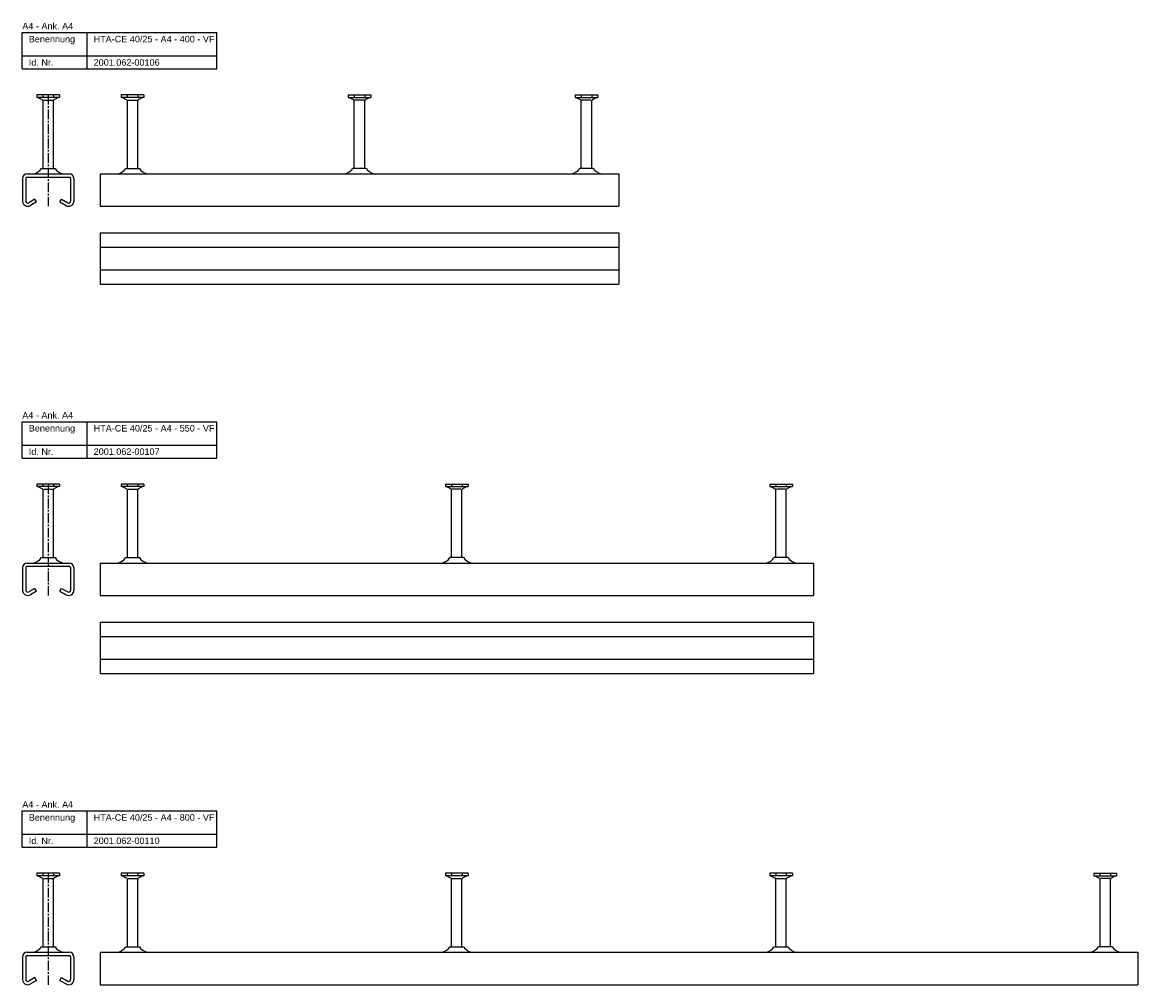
# Model space of a CAD drawing. Header units: millimetres. Extents: x 11969 to 26348, y -459 to 2743.
# Tile 9 of 14: x 20218 to 21078, y 501 to 1243. Entities that reach past the tile are written whole.
import ezdxf

# ---------------------------------------------------------------- set-up
doc = ezdxf.new("R2010")
doc.units = ezdxf.units.MM
doc.header["$LTSCALE"] = 10
doc.linetypes.add('MITTE2', pattern=[1.125, 0.75, -0.125, 0.125, -0.125])
doc.layers.add('HALFEN', color=2, linetype='CONTINUOUS')
doc.styles.add('ARIAL50', font='arial.ttf', dxfattribs={"height": 5})

msp = doc.modelspace()

# ---------------------------------------------------------------- linework, layer by layer
at = {"layer": 'HALFEN'}
for p, q in [((20218.2, 1235.25), (20368.2, 1235.25)), ((20218.2, 1207.25), (20218.2, 1235.25)), ((20268.2, 1207.25), (20268.2, 1235.25)), ((20368.2, 1207.25), (20368.2, 1235.25)), ((20218.2, 1217.25), (20368.2, 1217.25)), ((20218.2, 1207.25), (20368.2, 1207.25)), ((20246.93, 1187.25), (20229.48, 1187.25)), ((20229.48, 1187.25), (20229.48, 1185.35)), ((20234.13, 1187), (20234.13, 1185.6)), ((20242.28, 1187), (20242.28, 1185.6)), ((20246.93, 1187.25), (20246.93, 1185.35)), ((20311.93, 1187.25), (20294.48, 1187.25)), ((20294.48, 1187.25), (20294.48, 1185.35)), ((20299.13, 1187), (20299.13, 1185.6)), ((20307.28, 1187), (20307.28, 1185.6)), ((20311.93, 1187.25), (20311.93, 1185.35)), ((20469.48, 1187.25), (20486.93, 1187.25)), ((20469.48, 1187.25), (20469.48, 1185.35)), ((20474.13, 1187), (20474.13, 1185.6)), ((20482.28, 1187), (20482.28, 1185.6)), ((20486.93, 1187.25), (20486.93, 1185.35)), ((20644.48, 1187.25), (20661.93, 1187.25)), ((20644.48, 1187.25), (20644.48, 1185.35)), ((20649.13, 1187), (20649.13, 1185.6)), ((20657.28, 1187), (20657.28, 1185.6)), ((20661.93, 1187.25), (20661.93, 1185.35)), ((20246.93, 1185.35), (20229.48, 1185.35)), ((20230.2, 1185.35), (20233.77, 1183.47)), ((20234.2, 1130.55), (20234.2, 1182.77)), ((20234.72, 1183.25), (20241.68, 1183.25)), ((20242.2, 1130.55), (20242.2, 1182.77)), ((20246.2, 1185.35), (20242.63, 1183.47)), ((20311.93, 1185.35), (20294.48, 1185.35)), ((20295.2, 1185.35), (20298.77, 1183.47)), ((20299.2, 1130.55), (20299.2, 1182.77)), ((20299.72, 1183.25), (20306.68, 1183.25)), ((20307.2, 1130.55), (20307.2, 1182.77)), ((20311.2, 1185.35), (20307.63, 1183.47)), ((20469.48, 1185.35), (20486.93, 1185.35)), ((20470.2, 1185.35), (20473.77, 1183.47)), ((20474.2, 1130.55), (20474.2, 1182.77)), ((20481.68, 1183.25), (20474.72, 1183.25)), ((20482.2, 1130.55), (20482.2, 1182.77)), ((20486.2, 1185.35), (20482.63, 1183.47)), ((20644.48, 1185.35), (20661.93, 1185.35)), ((20645.2, 1185.35), (20648.77, 1183.47)), ((20649.2, 1130.55), (20649.2, 1182.77)), ((20656.68, 1183.25), (20649.72, 1183.25)), ((20657.2, 1130.55), (20657.2, 1182.77)), ((20661.2, 1185.35), (20657.63, 1183.47)), ((20232.95, 1130.55), (20243.45, 1130.55)), ((20297.95, 1130.55), (20308.45, 1130.55)), ((20483.45, 1130.55), (20472.95, 1130.55)), ((20658.45, 1130.55), (20647.95, 1130.55)), ((20218.45, 1122.85), (20218.45, 1105.35)), ((20220.95, 1122.85), (20220.95, 1105.35)), ((20221.95, 1126.35), (20254.45, 1126.35)), ((20221.95, 1123.85), (20254.45, 1123.85)), ((20255.45, 1122.85), (20255.45, 1105.35)), ((20257.95, 1122.85), (20257.95, 1105.35)), ((20278.2, 1126.35), (20678.2, 1126.35)), ((20278.2, 1126.35), (20278.2, 1101.35)), ((20678.2, 1126.35), (20678.2, 1101.35)), ((20227.94, 1106.83), (20223.21, 1104.06)), ((20229.2, 1104.68), (20224.48, 1101.9)), ((20229.2, 1104.68), (20227.94, 1106.83)), ((20247.2, 1104.68), (20248.47, 1106.83)), ((20247.2, 1104.68), (20251.93, 1101.9)), ((20248.47, 1106.83), (20253.19, 1104.06)), ((20278.2, 1101.35), (20678.2, 1101.35)), ((20278.2, 1080.85), (20678.2, 1080.85)), ((20278.2, 1080.85), (20278.2, 1041.35)), ((20678.2, 1080.85), (20678.2, 1041.35)), ((20278.2, 1069.85), (20678.2, 1069.85)), ((20278.2, 1052.35), (20678.2, 1052.35)), ((20278.2, 1041.35), (20678.2, 1041.35)), ((20218.2, 935.25), (20368.2, 935.25)), ((20218.2, 907.25), (20218.2, 935.25)), ((20268.2, 907.25), (20268.2, 935.25)), ((20368.2, 907.25), (20368.2, 935.25)), ((20218.2, 917.25), (20368.2, 917.25)), ((20218.2, 907.25), (20368.2, 907.25)), ((20246.93, 887.25), (20229.48, 887.25)), ((20229.48, 887.25), (20229.48, 885.35)), ((20234.13, 887), (20234.13, 885.6)), ((20242.28, 887), (20242.28, 885.6)), ((20246.93, 887.25), (20246.93, 885.35)), ((20311.93, 887.25), (20294.48, 887.25)), ((20294.48, 887.25), (20294.48, 885.35)), ((20299.13, 887), (20299.13, 885.6)), ((20307.28, 887), (20307.28, 885.6)), ((20311.93, 887.25), (20311.93, 885.35)), ((20544.48, 887.25), (20561.93, 887.25)), ((20544.48, 887.25), (20544.48, 885.35)), ((20549.13, 887), (20549.13, 885.6)), ((20557.28, 887), (20557.28, 885.6)), ((20561.93, 887.25), (20561.93, 885.35)), ((20794.48, 887.25), (20811.93, 887.25)), ((20794.48, 887.25), (20794.48, 885.35)), ((20799.13, 887), (20799.13, 885.6)), ((20807.28, 887), (20807.28, 885.6)), ((20811.93, 887.25), (20811.93, 885.35)), ((20246.93, 885.35), (20229.48, 885.35)), ((20230.2, 885.35), (20233.77, 883.47)), ((20234.2, 830.55), (20234.2, 882.77)), ((20234.72, 883.25), (20241.68, 883.25)), ((20242.2, 830.55), (20242.2, 882.77)), ((20246.2, 885.35), (20242.63, 883.47)), ((20311.93, 885.35), (20294.48, 885.35)), ((20295.2, 885.35), (20298.77, 883.47)), ((20299.2, 830.55), (20299.2, 882.77)), ((20299.72, 883.25), (20306.68, 883.25)), ((20307.2, 830.55), (20307.2, 882.77)), ((20311.2, 885.35), (20307.63, 883.47)), ((20544.48, 885.35), (20561.93, 885.35)), ((20545.2, 885.35), (20548.77, 883.47)), ((20549.2, 830.55), (20549.2, 882.77)), ((20556.68, 883.25), (20549.72, 883.25)), ((20557.2, 830.55), (20557.2, 882.77)), ((20561.2, 885.35), (20557.63, 883.47)), ((20794.48, 885.35), (20811.93, 885.35)), ((20795.2, 885.35), (20798.77, 883.47)), ((20799.2, 830.55), (20799.2, 882.77)), ((20806.68, 883.25), (20799.72, 883.25)), ((20807.2, 830.55), (20807.2, 882.77)), ((20811.2, 885.35), (20807.63, 883.47)), ((20221.95, 826.35), (20254.45, 826.35)), ((20232.95, 830.55), (20243.45, 830.55)), ((20278.2, 826.35), (20828.2, 826.35)), ((20278.2, 826.35), (20278.2, 801.35)), ((20297.95, 830.55), (20308.45, 830.55)), ((20558.45, 830.55), (20547.95, 830.55)), ((20808.45, 830.55), (20797.95, 830.55)), ((20828.2, 826.35), (20828.2, 801.35)), ((20218.45, 822.85), (20218.45, 805.35)), ((20220.95, 822.85), (20220.95, 805.35)), ((20221.95, 823.85), (20254.45, 823.85)), ((20255.45, 822.85), (20255.45, 805.35)), ((20257.95, 822.85), (20257.95, 805.35)), ((20227.94, 806.83), (20223.21, 804.06)), ((20229.2, 804.68), (20224.48, 801.9)), ((20229.2, 804.68), (20227.94, 806.83)), ((20247.2, 804.68), (20248.47, 806.83)), ((20247.2, 804.68), (20251.93, 801.9)), ((20248.47, 806.83), (20253.19, 804.06)), ((20278.2, 801.35), (20828.2, 801.35)), ((20278.2, 780.85), (20828.2, 780.85)), ((20278.2, 780.85), (20278.2, 741.35)), ((20828.2, 780.85), (20828.2, 741.35)), ((20278.2, 769.85), (20828.2, 769.85)), ((20278.2, 752.35), (20828.2, 752.35)), ((20278.2, 741.35), (20828.2, 741.35)), ((20218.2, 635.25), (20368.2, 635.25)), ((20218.2, 607.25), (20218.2, 635.25)), ((20268.2, 607.25), (20268.2, 635.25)), ((20368.2, 607.25), (20368.2, 635.25)), ((20218.2, 617.25), (20368.2, 617.25)), ((20218.2, 607.25), (20368.2, 607.25)), ((20246.93, 587.25), (20229.48, 587.25)), ((20229.48, 587.25), (20229.48, 585.35)), ((20246.93, 585.35), (20229.48, 585.35)), ((20230.2, 585.35), (20233.77, 583.47)), ((20234.13, 587), (20234.13, 585.6)), ((20242.28, 587), (20242.28, 585.6)), ((20246.2, 585.35), (20242.63, 583.47)), ((20246.93, 587.25), (20246.93, 585.35)), ((20311.93, 587.25), (20294.48, 587.25)), ((20294.48, 587.25), (20294.48, 585.35)), ((20311.93, 585.35), (20294.48, 585.35)), ((20295.2, 585.35), (20298.77, 583.47)), ((20299.13, 587), (20299.13, 585.6)), ((20307.28, 587), (20307.28, 585.6)), ((20311.2, 585.35), (20307.63, 583.47)), ((20311.93, 587.25), (20311.93, 585.35)), ((20561.93, 587.25), (20544.48, 587.25)), ((20544.48, 587.25), (20544.48, 585.35)), ((20561.93, 585.35), (20544.48, 585.35)), ((20545.2, 585.35), (20548.77, 583.47)), ((20549.13, 587), (20549.13, 585.6)), ((20557.28, 587), (20557.28, 585.6)), ((20561.2, 585.35), (20557.63, 583.47)), ((20561.93, 587.25), (20561.93, 585.35)), ((20811.93, 587.25), (20794.48, 587.25)), ((20794.48, 587.25), (20794.48, 585.35)), ((20811.93, 585.35), (20794.48, 585.35)), ((20795.2, 585.35), (20798.77, 583.47)), ((20799.13, 587), (20799.13, 585.6)), ((20807.28, 587), (20807.28, 585.6)), ((20811.2, 585.35), (20807.63, 583.47)), ((20811.93, 587.25), (20811.93, 585.35)), ((21044.48, 587.25), (21061.93, 587.25)), ((21044.48, 587.25), (21044.48, 585.35)), ((21044.48, 585.35), (21061.93, 585.35)), ((21045.2, 585.35), (21048.77, 583.47)), ((21049.13, 587), (21049.13, 585.6)), ((21057.28, 587), (21057.28, 585.6)), ((21061.2, 585.35), (21057.63, 583.47)), ((21061.93, 587.25), (21061.93, 585.35)), ((20234.2, 530.55), (20234.2, 582.77)), ((20234.72, 583.25), (20241.68, 583.25)), ((20242.2, 530.55), (20242.2, 582.77)), ((20299.2, 530.55), (20299.2, 582.77)), ((20299.72, 583.25), (20306.68, 583.25)), ((20307.2, 530.55), (20307.2, 582.77)), ((20549.2, 530.55), (20549.2, 582.77)), ((20549.72, 583.25), (20556.68, 583.25)), ((20557.2, 530.55), (20557.2, 582.77)), ((20799.2, 530.55), (20799.2, 582.77)), ((20799.72, 583.25), (20806.68, 583.25)), ((20807.2, 530.55), (20807.2, 582.77)), ((21049.2, 530.55), (21049.2, 582.77)), ((21056.68, 583.25), (21049.72, 583.25)), ((21057.2, 530.55), (21057.2, 582.77)), ((20221.95, 526.35), (20254.45, 526.35)), ((20232.95, 530.55), (20243.45, 530.55)), ((20278.2, 526.35), (21078.2, 526.35)), ((20278.2, 526.35), (20278.2, 501.35)), ((20297.95, 530.55), (20308.45, 530.55)), ((20547.95, 530.55), (20558.45, 530.55)), ((20797.95, 530.55), (20808.45, 530.55)), ((21058.45, 530.55), (21047.95, 530.55)), ((21078.2, 526.35), (21078.2, 501.35)), ((20218.45, 522.85), (20218.45, 505.35)), ((20220.95, 522.85), (20220.95, 505.35)), ((20221.95, 523.85), (20254.45, 523.85)), ((20255.45, 522.85), (20255.45, 505.35)), ((20257.95, 522.85), (20257.95, 505.35)), ((20227.94, 506.83), (20223.21, 504.06)), ((20229.2, 504.68), (20224.48, 501.9)), ((20229.2, 504.68), (20227.94, 506.83)), ((20247.2, 504.68), (20248.47, 506.83)), ((20247.2, 504.68), (20251.93, 501.9)), ((20248.47, 506.83), (20253.19, 504.06)), ((20278.2, 501.35), (21078.2, 501.35))]:
    msp.add_line(p, q, dxfattribs=at)
at = {"layer": 'HALFEN', "color": 1, "linetype": 'MITTE2'}
for p, q in [((20238.2, 1187.25), (20238.2, 1101.35)), ((20238.2, 887.25), (20238.2, 801.35)), ((20238.2, 587.25), (20238.2, 501.35))]:
    msp.add_line(p, q, dxfattribs=at)
at = {"layer": 'HALFEN'}
for centre, radius, start, end in [((20233.4, 1182.77), 0.8, 0, 62.30053), ((20243, 1182.77), 0.8, 117.69947, 180), ((20298.4, 1182.77), 0.8, 0, 62.30053), ((20308, 1182.77), 0.8, 117.69947, 180), ((20473.4, 1182.77), 0.8, 0, 62.30053), ((20483, 1182.77), 0.8, 117.69947, 180), ((20648.4, 1182.77), 0.8, 0, 62.30053), ((20658, 1182.77), 0.8, 117.69947, 180), ((20224.66, 1136.14), 10, 281.78372, 326.01848), ((20251.75, 1136.14), 10, 213.98152, 258.21628), ((20289.66, 1136.14), 10, 281.78372, 326.01848), ((20316.75, 1136.14), 10, 213.98152, 258.21628), ((20464.66, 1136.14), 10, 281.78372, 326.01848), ((20491.75, 1136.14), 10, 213.98152, 258.21628), ((20639.66, 1136.14), 10, 281.78372, 326.01848), ((20666.75, 1136.14), 10, 213.98152, 258.21628), ((20221.95, 1122.85), 3.5, 90, 180), ((20221.95, 1122.85), 1, 90, 180), ((20254.45, 1122.85), 3.5, 0, 90), ((20254.45, 1122.85), 1, 0, 90), ((20222.45, 1105.35), 4, 180, 300.45158), ((20222.45, 1105.35), 1.5, 180, 300.45158), ((20253.95, 1105.35), 4, 239.54842, 0), ((20253.95, 1105.35), 1.5, 239.54842, 0), ((20233.4, 882.77), 0.8, 0, 62.30053), ((20243, 882.77), 0.8, 117.69947, 180), ((20298.4, 882.77), 0.8, 0, 62.30053), ((20308, 882.77), 0.8, 117.69947, 180), ((20548.4, 882.77), 0.8, 0, 62.30053), ((20558, 882.77), 0.8, 117.69947, 180), ((20798.4, 882.77), 0.8, 0, 62.30053), ((20808, 882.77), 0.8, 117.69947, 180), ((20221.95, 822.85), 3.5, 90, 180), ((20224.66, 836.14), 10, 281.78372, 326.01848), ((20251.75, 836.14), 10, 213.98152, 258.21628), ((20254.45, 822.85), 3.5, 0, 90), ((20289.66, 836.14), 10, 281.78372, 326.01848), ((20316.75, 836.14), 10, 213.98152, 258.21628), ((20539.66, 836.14), 10, 281.78372, 326.01848), ((20566.75, 836.14), 10, 213.98152, 258.21628), ((20789.66, 836.14), 10, 281.78372, 326.01848), ((20816.75, 836.14), 10, 213.98152, 258.21628), ((20221.95, 822.85), 1, 90, 180), ((20254.45, 822.85), 1, 0, 90), ((20222.45, 805.35), 4, 180, 300.45158), ((20222.45, 805.35), 1.5, 180, 300.45158), ((20253.95, 805.35), 4, 239.54842, 0), ((20253.95, 805.35), 1.5, 239.54842, 0), ((20233.4, 582.77), 0.8, 0, 62.30053), ((20243, 582.77), 0.8, 117.69947, 180), ((20298.4, 582.77), 0.8, 0, 62.30053), ((20308, 582.77), 0.8, 117.69947, 180), ((20548.4, 582.77), 0.8, 0, 62.30053), ((20558, 582.77), 0.8, 117.69947, 180), ((20798.4, 582.77), 0.8, 0, 62.30053), ((20808, 582.77), 0.8, 117.69947, 180), ((21048.4, 582.77), 0.8, 0, 62.30053), ((21058, 582.77), 0.8, 117.69947, 180), ((20221.95, 522.85), 3.5, 90, 180), ((20224.66, 536.14), 10, 281.78372, 326.01848), ((20251.75, 536.14), 10, 213.98152, 258.21628), ((20254.45, 522.85), 3.5, 0, 90), ((20289.66, 536.14), 10, 281.78372, 326.01848), ((20316.75, 536.14), 10, 213.98152, 258.21628), ((20539.66, 536.14), 10, 281.78372, 326.01848), ((20566.75, 536.14), 10, 213.98152, 258.21628), ((20789.66, 536.14), 10, 281.78372, 326.01848), ((20816.75, 536.14), 10, 213.98152, 258.21628), ((21039.66, 536.14), 10, 281.78372, 326.01848), ((21066.75, 536.14), 10, 213.98152, 258.21628), ((20221.95, 522.85), 1, 90, 180), ((20254.45, 522.85), 1, 0, 90), ((20222.45, 505.35), 4, 180, 300.45158), ((20222.45, 505.35), 1.5, 180, 300.45158), ((20253.95, 505.35), 4, 239.54842, 0), ((20253.95, 505.35), 1.5, 239.54842, 0)]:
    msp.add_arc(centre, radius, start, end, dxfattribs=at)

# ---------------------------------------------------------------- texts
at = {"layer": 'HALFEN', "style": 'ARIAL50'}
for s, p in [('A4 - Ank. A4', (20218.2, 1237.75)), ('Benennung', (20223.2, 1227.75)), ('HTA-CE 40/25 - A4 - 400 - VF', (20273.2, 1227.75)), ('Id. Nr.', (20223.2, 1209.75)), ('2001.062-00106', (20273.2, 1209.75)), ('A4 - Ank. A4', (20218.2, 937.75)), ('Benennung', (20223.2, 927.75)), ('HTA-CE 40/25 - A4 - 550 - VF', (20273.2, 927.75)), ('Id. Nr.', (20223.2, 909.75)), ('2001.062-00107', (20273.2, 909.75)), ('A4 - Ank. A4', (20218.2, 637.75)), ('Benennung', (20223.2, 627.75)), ('HTA-CE 40/25 - A4 - 800 - VF', (20273.2, 627.75)), ('Id. Nr.', (20223.2, 609.75)), ('2001.062-00110', (20273.2, 609.75))]:
    msp.add_text(s, height=5, dxfattribs=at).set_placement(p)

doc.saveas('drawing.dxf')
